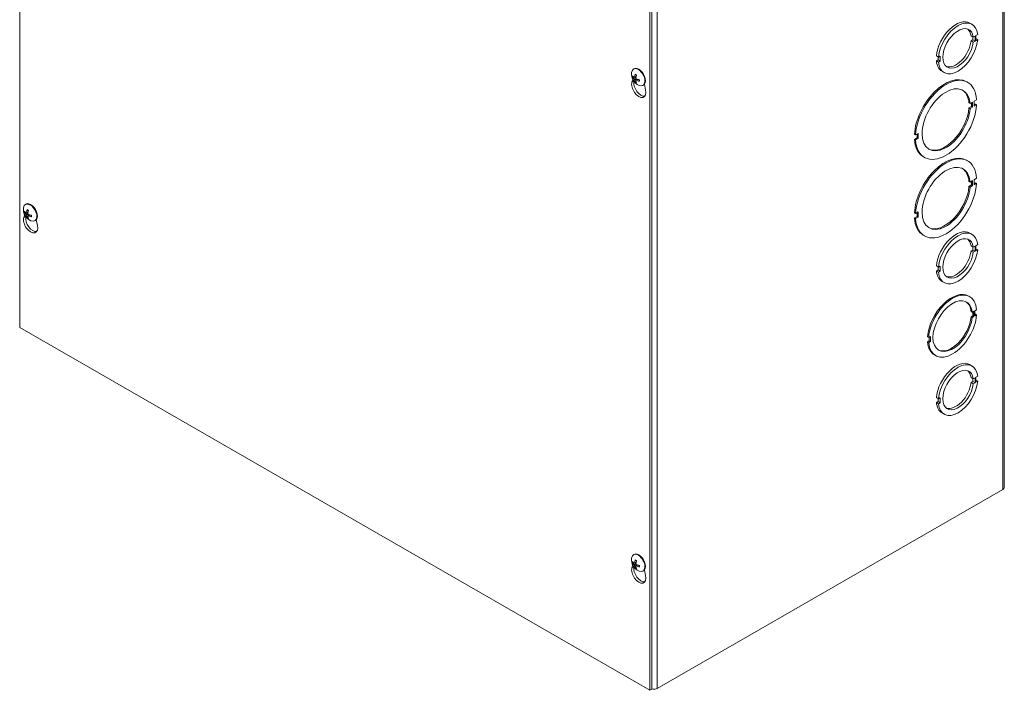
# Model space of a CAD drawing. Header units: inches. Extents: x 7 to 166, y 5 to 101.
# Tile 12 of 13: x 147 to 163, y 74 to 85. Entities that reach past the tile are written whole.
import ezdxf

# ---------------------------------------------------------------- set-up
doc = ezdxf.new("R2010")
doc.units = ezdxf.units.IN
doc.header["$LTSCALE"] = 10
doc.header["$MEASUREMENT"] = 0
doc.layers.add('Visible (ANSI)', color=7, linetype='Continuous', lineweight=5)
doc.layers.add('Visible Narrow (ANSI)', color=7, linetype='Continuous', lineweight=5)

msp = doc.modelspace()

# ---------------------------------------------------------------- linework, layer by layer
at = {"layer": 'Visible (ANSI)'}
for p, q in [((146.55523, 79.83502), (146.55523, 92.09823)), ((163.13251, 89.4048), (163.13251, 77.14159)), ((157.16183, 85.99029), (157.16183, 73.72709)), ((157.19866, 73.7483), (157.19866, 86.0115)), ((162.55174, 84.95957), (162.58857, 84.93836)), ((162.57296, 84.74296), (162.60979, 84.72175)), ((162.60243, 84.67462), (162.60243, 84.72599)), ((162.60979, 84.72175), (162.63926, 84.73872)), ((162.63926, 84.73872), (162.63926, 84.65341)), ((162.68404, 84.76451), (162.65458, 84.74755)), ((162.65458, 84.74755), (162.65458, 84.66224)), ((162.57296, 84.65765), (162.60243, 84.67462)), ((162.57296, 84.65765), (162.60979, 84.63644)), ((162.60243, 84.67462), (162.63926, 84.65341)), ((162.63926, 84.65341), (162.60979, 84.63644)), ((162.65458, 84.69617), (162.68404, 84.6792)), ((162.65458, 84.66224), (162.68404, 84.6792)), ((161.98841, 84.40622), (162.02524, 84.38501)), ((162.01787, 84.33803), (162.01787, 84.38926)), ((162.0547, 84.40198), (162.02524, 84.38501)), ((162.0547, 84.31682), (162.0547, 84.40198)), ((161.98841, 84.32106), (162.01787, 84.33803)), ((161.98841, 84.32106), (162.02524, 84.29985)), ((162.01787, 84.33803), (162.0547, 84.31682)), ((162.02524, 84.29985), (162.0547, 84.31682)), ((156.87936, 84.04505), (156.89229, 84.04862)), ((156.88942, 84.18627), (156.89784, 84.19112)), ((156.90531, 84.04094), (156.93281, 84.05307)), ((162.08389, 84.14714), (162.12072, 84.12594)), ((156.86277, 83.96559), (156.87644, 84.01243)), ((156.93165, 83.98034), (156.92212, 83.97098)), ((156.93146, 83.9957), (156.95584, 84.01345)), ((157.04911, 83.90896), (157.05753, 83.91381)), ((157.07229, 83.92624), (157.0926, 83.83324)), ((162.49755, 83.9721), (162.51597, 83.9615)), ((162.55552, 83.60454), (162.53711, 83.61515)), ((162.53711, 83.52999), (162.58072, 83.5551)), ((162.55552, 83.60454), (162.59913, 83.62965)), ((162.58072, 83.5551), (162.58071, 83.61905)), ((162.58072, 83.5551), (162.59913, 83.54449)), ((162.59913, 83.62965), (162.59913, 83.54449)), ((162.66637, 83.66838), (162.62276, 83.64327)), ((162.62276, 83.64327), (162.62277, 83.55811)), ((162.62277, 83.57932), (162.64796, 83.59382)), ((162.62277, 83.55811), (162.66637, 83.58322)), ((162.66637, 83.58322), (162.64796, 83.59382)), ((162.55553, 83.51938), (162.53711, 83.52999)), ((162.59913, 83.54449), (162.55553, 83.51938)), ((161.6378, 83.07601), (161.61939, 83.08662)), ((161.68141, 83.10112), (161.6378, 83.07601)), ((161.663, 83.02657), (161.663, 83.09052)), ((161.68141, 83.01596), (161.68141, 83.10112)), ((161.61939, 83.00146), (161.663, 83.02657)), ((161.63781, 82.99085), (161.61939, 83.00146)), ((161.63781, 82.99085), (161.68141, 83.01596)), ((161.68141, 83.01596), (161.663, 83.02657)), ((161.7698, 82.70834), (161.78821, 82.69773)), ((162.49755, 82.6504), (162.51597, 82.6398)), ((162.55552, 82.28284), (162.53711, 82.29344)), ((162.53711, 82.20829), (162.58072, 82.2334)), ((162.55552, 82.28284), (162.59913, 82.30795)), ((162.58072, 82.2334), (162.58071, 82.29735)), ((162.58072, 82.2334), (162.59913, 82.22279)), ((162.59913, 82.30795), (162.59913, 82.22279)), ((162.66637, 82.34668), (162.62276, 82.32157)), ((162.62276, 82.32157), (162.62277, 82.23641)), ((162.62277, 82.25762), (162.64796, 82.27212)), ((162.62277, 82.23641), (162.66637, 82.26152)), ((162.66637, 82.26152), (162.64796, 82.27212)), ((162.55553, 82.19768), (162.53711, 82.20829)), ((162.59913, 82.22279), (162.55553, 82.19768)), ((146.6511, 81.90665), (146.65952, 81.9115)), ((146.62445, 81.68597), (146.63812, 81.73281)), ((146.64104, 81.76543), (146.65398, 81.76901)), ((146.667, 81.76133), (146.69449, 81.77345)), ((146.69315, 81.71608), (146.71753, 81.73384)), ((161.6378, 81.75431), (161.61939, 81.76491)), ((161.68141, 81.77942), (161.6378, 81.75431)), ((161.663, 81.70487), (161.663, 81.76882)), ((161.68141, 81.69426), (161.68141, 81.77942)), ((146.69333, 81.70073), (146.6838, 81.69137)), ((146.81079, 81.62935), (146.81921, 81.6342)), ((146.83397, 81.64663), (146.85429, 81.55362)), ((161.61939, 81.67975), (161.663, 81.70487)), ((161.63781, 81.66915), (161.61939, 81.67975)), ((161.63781, 81.66915), (161.68141, 81.69426)), ((161.68141, 81.69426), (161.663, 81.70487)), ((162.55174, 81.42368), (162.58857, 81.40247)), ((161.7698, 81.38663), (161.78821, 81.37603)), ((162.57296, 81.20707), (162.60979, 81.18586)), ((162.57296, 81.12176), (162.60243, 81.13873)), ((162.57296, 81.12176), (162.60979, 81.10055)), ((162.60243, 81.13873), (162.60243, 81.1901)), ((162.60243, 81.13873), (162.63926, 81.11752)), ((162.60979, 81.18586), (162.63926, 81.20283)), ((162.63926, 81.11752), (162.60979, 81.10055)), ((162.63926, 81.20283), (162.63926, 81.11752)), ((162.68404, 81.22862), (162.65458, 81.21166)), ((162.65458, 81.21166), (162.65458, 81.12635)), ((162.65458, 81.16028), (162.68404, 81.14331)), ((162.65458, 81.12635), (162.68404, 81.14331)), ((161.98841, 80.87033), (162.02524, 80.84912)), ((161.98841, 80.78517), (162.01787, 80.80214)), ((161.98841, 80.78517), (162.02524, 80.76396)), ((162.01787, 80.80214), (162.01787, 80.85336)), ((162.01787, 80.80214), (162.0547, 80.78093)), ((162.0547, 80.86609), (162.02524, 80.84912)), ((162.02524, 80.76396), (162.0547, 80.78093)), ((162.0547, 80.78093), (162.0547, 80.86609)), ((162.08389, 80.61125), (162.12072, 80.59005)), ((162.53006, 80.36443), (162.54848, 80.35383)), ((162.59197, 80.08964), (162.57356, 80.10024)), ((162.59197, 80.08964), (162.62144, 80.10661)), ((162.60303, 80.03205), (162.60302, 80.096)), ((162.62144, 80.10661), (162.62144, 80.02145)), ((162.66601, 80.13228), (162.63654, 80.11531)), ((162.63654, 80.11531), (162.63655, 80.03015)), ((162.57356, 80.01508), (162.60303, 80.03205)), ((162.59198, 80.00448), (162.57356, 80.01508)), ((162.62144, 80.02145), (162.59198, 80.00448)), ((162.60303, 80.03205), (162.62144, 80.02145)), ((162.63655, 80.05136), (162.6476, 80.05772)), ((162.63655, 80.03015), (162.66601, 80.04712)), ((162.66601, 80.04712), (162.6476, 80.05772)), ((157.16183, 73.72709), (146.55523, 79.83502)), ((161.85914, 79.66758), (161.84072, 79.67818)), ((161.84072, 79.59303), (161.87019, 79.60999)), ((161.85914, 79.58242), (161.84072, 79.59303)), ((161.8886, 79.68455), (161.85914, 79.66758)), ((161.85914, 79.58242), (161.8886, 79.59939)), ((161.87019, 79.60999), (161.87018, 79.67394)), ((161.8886, 79.59939), (161.87019, 79.60999)), ((161.8886, 79.59939), (161.8886, 79.68455)), ((161.95825, 79.37147), (161.97667, 79.36087)), ((162.55174, 79.20949), (162.58857, 79.18828)), ((162.57296, 78.99288), (162.60979, 78.97167)), ((162.57296, 78.90757), (162.60243, 78.92454)), ((162.60243, 78.92454), (162.60243, 78.97591)), ((162.60243, 78.92454), (162.63926, 78.90333)), ((162.60979, 78.97167), (162.63926, 78.98864)), ((162.63926, 78.98864), (162.63926, 78.90333)), ((162.68404, 79.01443), (162.65458, 78.99746)), ((162.65458, 78.99746), (162.65458, 78.91216)), ((162.65458, 78.94609), (162.68404, 78.92912)), ((162.65458, 78.91216), (162.68404, 78.92912)), ((162.57296, 78.90757), (162.60979, 78.88636)), ((162.63926, 78.90333), (162.60979, 78.88636)), ((161.98841, 78.65614), (162.02524, 78.63493)), ((161.98841, 78.57098), (162.01787, 78.58795)), ((162.01787, 78.58795), (162.01787, 78.63917)), ((162.01787, 78.58795), (162.0547, 78.56674)), ((162.0547, 78.6519), (162.02524, 78.63493)), ((162.0547, 78.56674), (162.0547, 78.6519)), ((161.98841, 78.57098), (162.02524, 78.54977)), ((162.02524, 78.54977), (162.0547, 78.56674)), ((162.08389, 78.39706), (162.12072, 78.37585)), ((163.10963, 77.10978), (157.29073, 73.7589)), ((156.88942, 76.0108), (156.89784, 76.01565)), ((156.86277, 75.79012), (156.87644, 75.83696)), ((156.87936, 75.86958), (156.89229, 75.87315)), ((156.90531, 75.86547), (156.93281, 75.8776)), ((156.93165, 75.80487), (156.92212, 75.79551)), ((156.93146, 75.82023), (156.95584, 75.83798)), ((157.04911, 75.73349), (157.05753, 75.73834)), ((157.07229, 75.75077), (157.0926, 75.65777)), ((157.19866, 73.7483), (157.16183, 73.72709))]:
    msp.add_line(p, q, dxfattribs=at)
for centre in [(157.06725, 84.10405), (146.82894, 81.82443), (157.06725, 75.92857)]:
    msp.add_arc(centre, 0.21167, 173.29035, 246.581634, dxfattribs=at)
for centre, major_axis, ratio, start_param, end_param in [((162.31782, 84.55336), (0.23392, 0.40621), 0.57809312, 0, 2.24297835), ((162.35464, 84.53215), (0.23392, 0.40621), 0.57809312, 5.60745016, 8.52616366), ((162.35464, 84.53215), (-0.18194, -0.31594), 0.57809312, 2.49793847, 8.49391967), ((162.31782, 84.55336), (0.18194, 0.31594), 0.57809312, 5.63953113, 6.18219323), ((162.35464, 84.53215), (-0.23392, -0.40621), 0.57809312, 5.60725304, 8.52596654), ((162.31782, 84.55336), (-0.18194, -0.31594), 0.57809312, 0.10099207, 2.21073436), ((162.31782, 84.55336), (-0.23392, -0.40621), 0.57809312, 5.60725304, 6.28318531), ((156.96927, 84.04762), (-0.07985, 0.13865), 0.57809312, 2.48096633, 6.94381163), ((157.06694, 84.10083), (-0.21064, 0.02045), 0.53920512, 0.42867934, 0.71326732), ((157.06694, 84.10707), (-0.21052, -0.02169), 0.60768471, 0.31386658, 0.59845455), ((156.97769, 84.05247), (-0.07985, 0.13865), 0.57809312, 3.14159265, 6.28318531), ((157.06972, 84.10244), (-0.11544, -0.17738), 0.64213312, 5.11840587, 5.40299385), ((157.06432, 84.10555), (0.0966, 0.1883), 0.5092008, 1.91711619, 2.20170416), ((162.13367, 83.34022), (0.36388, 0.63188), 0.57809312, 0, 2.28282061), ((162.15209, 83.32962), (0.36388, 0.63188), 0.57809312, 5.56739216, 8.56600591), ((156.97769, 83.86102), (0.08442, -0.1466), 0.57809312, 3.64765025, 7.35179145), ((157.01451, 83.88223), (0.08442, -0.1466), 0.57809312, 3.72449703, 6.06415261), ((157.06972, 84.10227), (-0.12387, -0.1716), 0.60996907, 5.68310345, 5.96769143), ((157.06432, 84.10538), (0.08738, 0.19275), 0.54136485, 2.42614341, 2.71073138), ((157.06709, 84.10075), (-0.21138, 0.01028), 0.50691644, 0.93790305, 1.22249102), ((157.06709, 84.10699), (0.21132, 0.01153), 0.63997339, 4.01992322, 4.30451119), ((162.15209, 83.32962), (-0.2859, -0.49648), 0.57809312, 2.44534484, 8.54646059), ((162.13367, 83.34022), (0.2859, 0.49648), 0.57809312, 5.58693749, 6.25110056), ((162.15209, 83.32962), (-0.36388, -0.63188), 0.57809312, 5.56739216, 8.56600591), ((162.13367, 83.34022), (-0.2859, -0.49648), 0.57809312, 0.03208475, 2.26327528), ((162.13367, 83.34022), (-0.36388, -0.63188), 0.57809312, 5.56739216, 6.28318531), ((162.13367, 82.01852), (0.36388, 0.63188), 0.57809312, 0, 2.28282061), ((162.15209, 82.00791), (0.36388, 0.63188), 0.57809312, 5.56739216, 8.56600591), ((162.15209, 82.00791), (-0.2859, -0.49648), 0.57809312, 2.44534484, 8.54646059), ((162.13367, 82.01852), (0.2859, 0.49648), 0.57809312, 5.58693749, 6.25110056), ((162.15209, 82.00791), (-0.36388, -0.63188), 0.57809312, 5.56739216, 8.56600591), ((162.13367, 82.01852), (-0.2859, -0.49648), 0.57809312, 0.03208475, 2.26327528), ((146.73095, 81.768), (-0.07985, 0.13865), 0.57809312, 2.48096633, 6.94381163), ((146.73937, 81.77285), (-0.07985, 0.13865), 0.57809312, 3.14159264, 6.28318531), ((146.82863, 81.82122), (-0.21064, 0.02045), 0.53920512, 0.42867934, 0.71326732), ((146.82863, 81.82746), (-0.21052, -0.02169), 0.60768471, 0.31386658, 0.59845455), ((146.8314, 81.82283), (-0.11544, -0.17738), 0.64213312, 5.11840587, 5.40299385), ((146.826, 81.82593), (0.0966, 0.1883), 0.5092008, 1.91711619, 2.20170416), ((146.82878, 81.82113), (-0.21138, 0.01028), 0.50691644, 0.93790305, 1.22249102), ((146.73937, 81.58141), (0.08442, -0.1466), 0.57809312, 3.64765025, 7.35179145), ((146.7762, 81.60262), (0.08442, -0.1466), 0.57809312, 3.72449703, 6.06415261), ((146.8314, 81.82265), (-0.12387, -0.1716), 0.60996907, 5.68310345, 5.96769143), ((146.826, 81.82576), (0.08738, 0.19275), 0.54136485, 2.42614341, 2.71073138), ((146.82878, 81.82737), (0.21132, 0.01153), 0.63997339, 4.01992322, 4.30451119), ((162.13367, 82.01852), (-0.36388, -0.63188), 0.57809312, 5.56739216, 6.28318531), ((162.31782, 81.01746), (0.23392, 0.40621), 0.57809312, 0, 2.24297835), ((162.35464, 80.99626), (0.23392, 0.40621), 0.57809312, 5.60745016, 8.52616366), ((162.35464, 80.99626), (-0.18194, -0.31594), 0.57809312, 2.49793847, 8.49391967), ((162.31782, 81.01746), (0.18194, 0.31594), 0.57809312, 5.63953113, 6.18219323), ((162.35464, 80.99626), (-0.23392, -0.40621), 0.57809312, 5.60725304, 8.52596654), ((162.31782, 81.01746), (-0.18194, -0.31594), 0.57809312, 0.10099207, 2.21073436), ((162.31782, 81.01746), (-0.23392, -0.40621), 0.57809312, 5.60725304, 6.28318531), ((162.24416, 79.86795), (0.2859, 0.49648), 0.57809312, 0, 2.26327922), ((162.26257, 79.85735), (0.2859, 0.49648), 0.57809312, 5.58694143, 8.54646453), ((162.26257, 79.85735), (-0.23392, -0.40621), 0.57809312, 2.46565501, 8.52615829), ((162.24416, 79.86795), (0.23392, 0.40621), 0.57809312, 5.60724767, 6.24396729), ((162.26257, 79.85735), (-0.2859, -0.49648), 0.57809312, 5.58694143, 8.54646453), ((162.24416, 79.86795), (-0.23392, -0.40621), 0.57809312, 0.03921802, 2.24297298), ((162.24416, 79.86795), (-0.2859, -0.49648), 0.57809312, 5.58694143, 6.28318531), ((162.31782, 78.80327), (0.23392, 0.40621), 0.57809312, 0, 2.24297835), ((162.35464, 78.78207), (0.23392, 0.40621), 0.57809312, 5.60745016, 8.52616366), ((162.35464, 78.78207), (-0.18194, -0.31594), 0.57809312, 2.49793847, 8.49391967), ((162.31782, 78.80327), (0.18194, 0.31594), 0.57809312, 5.63953113, 6.18219323), ((162.35464, 78.78207), (-0.23392, -0.40621), 0.57809312, 5.60725304, 8.52596654), ((162.31782, 78.80327), (-0.18194, -0.31594), 0.57809312, 0.10099207, 2.21073436), ((162.31782, 78.80327), (-0.23392, -0.40621), 0.57809312, 5.60725304, 6.28318531), ((163.05439, 77.14159), (0.07812, 0), 0.5758617, 5.49778714, 6.28318531), ((156.96927, 75.87215), (-0.07985, 0.13865), 0.57809312, 2.48096633, 6.94381163), ((156.97769, 75.877), (-0.07985, 0.13865), 0.57809312, 3.14159265, 6.28318531), ((157.06972, 75.92697), (-0.11544, -0.17738), 0.64213312, 5.11840587, 5.40299385), ((156.97769, 75.68555), (0.08442, -0.1466), 0.57809312, 3.64765025, 7.35179145), ((157.06694, 75.92536), (-0.21064, 0.02045), 0.53920512, 0.42867934, 0.71326732), ((157.06694, 75.9316), (-0.21052, -0.02169), 0.60768471, 0.31386658, 0.59845455), ((157.01451, 75.70676), (0.08442, -0.1466), 0.57809312, 3.72449703, 6.06415261), ((157.06972, 75.9268), (-0.12387, -0.1716), 0.60996907, 5.68310345, 5.96769143), ((157.06432, 75.93008), (0.0966, 0.1883), 0.5092008, 1.91711619, 2.20170416), ((157.06432, 75.92991), (0.08738, 0.19275), 0.54136485, 2.42614341, 2.71073138), ((157.06709, 75.92527), (-0.21138, 0.01028), 0.50691644, 0.93790305, 1.22249102), ((157.06709, 75.93152), (0.21132, 0.01153), 0.63997339, 4.01992322, 4.30451119), ((157.23549, 73.79071), (-0.07813, 0), 0.5758617, 1.07991365, 2.35619449)]:
    msp.add_ellipse(centre, major_axis=major_axis, ratio=ratio, start_param=start_param, end_param=end_param, dxfattribs=at)
for points, knots in [([(156.87936, 84.04505), (156.87868, 84.04486), (156.8779, 84.04473), (156.87637, 84.04462), (156.87538, 84.04468), (156.87381, 84.04497), (156.87295, 84.04526), (156.87174, 84.04592), (156.87117, 84.0464), (156.87082, 84.04689), (156.8708, 84.04692), (156.87078, 84.04695)], [0.0712949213, 0.0712949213, 0.0712949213, 0.0712949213, 0.0775604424, 0.0775604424, 0.0853000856, 0.0853000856, 0.0931299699, 0.0931299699, 0.1009657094, 0.1009657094, 0.101461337, 0.101461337, 0.101461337, 0.101461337]), ([(156.92121, 84.09443), (156.92104, 84.09449), (156.92088, 84.09457), (156.92026, 84.09492), (156.91981, 84.09541), (156.91928, 84.09647), (156.91911, 84.09723), (156.91907, 84.09865), (156.91921, 84.09956), (156.91945, 84.10039), (156.91947, 84.10044), (156.91948, 84.10049)], [0.075184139, 0.075184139, 0.075184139, 0.075184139, 0.0775604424, 0.0775604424, 0.0853000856, 0.0853000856, 0.0931299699, 0.0931299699, 0.1009657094, 0.1009657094, 0.101461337, 0.101461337, 0.101461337, 0.101461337]), ([(156.92121, 84.09443), (156.92253, 84.09398), (156.92386, 84.09345), (156.92657, 84.09226), (156.92794, 84.0916), (156.9307, 84.09013), (156.93209, 84.08933), (156.93488, 84.0876), (156.93628, 84.08667), (156.9385, 84.08509), (156.93933, 84.08448), (156.94015, 84.08385)], [6.088051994, 6.088051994, 6.088051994, 6.088051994, 6.165923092, 6.165923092, 6.24379419, 6.24379419, 6.321665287, 6.321665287, 6.399536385, 6.399536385, 6.445288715, 6.445288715, 6.445288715, 6.445288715]), ([(156.90838, 84.04659), (156.90828, 84.0454), (156.908, 84.04424), (156.9071, 84.04236), (156.90649, 84.04165), (156.90515, 84.04078), (156.90433, 84.04057), (156.90258, 84.04075), (156.90166, 84.04113), (156.90069, 84.04179), (156.90056, 84.04188), (156.90043, 84.04198)], [0, 0, 0, 0, 0.0125584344, 0.0125584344, 0.0251168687, 0.0251168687, 0.0376591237, 0.0376591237, 0.0502013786, 0.0502013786, 0.052067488, 0.052067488, 0.052067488, 0.052067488]), ([(156.90043, 84.01709), (156.90127, 84.01648), (156.9022, 84.01562), (156.90397, 84.01357), (156.90482, 84.01238), (156.90622, 84.01002), (156.90687, 84.0087), (156.90784, 84.00612), (156.90817, 84.00486), (156.90835, 84.00363), (156.90837, 84.00348), (156.90838, 84.00332)], [0, 0, 0, 0, 0.0125584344, 0.0125584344, 0.0251168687, 0.0251168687, 0.0376591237, 0.0376591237, 0.0502013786, 0.0502013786, 0.0520674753, 0.0520674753, 0.0520674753, 0.0520674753]), ([(156.91948, 83.96259), (156.91947, 83.96262), (156.91945, 83.96265), (156.91921, 83.9632), (156.91907, 83.96394), (156.91911, 83.96532), (156.91928, 83.96621), (156.91981, 83.96772), (156.92026, 83.9686), (156.92111, 83.96987), (156.92162, 83.97049), (156.92212, 83.97098)], [0.0228816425, 0.0228816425, 0.0228816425, 0.0228816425, 0.02337727, 0.02337727, 0.0312130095, 0.0312130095, 0.0390428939, 0.0390428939, 0.0467825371, 0.0467825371, 0.0530480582, 0.0530480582, 0.0530480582, 0.0530480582]), ([(156.92991, 83.99092), (156.92977, 83.99197), (156.92984, 83.99301), (156.93043, 83.99471), (156.93097, 83.99538), (156.93229, 83.99624), (156.93317, 83.99648), (156.93517, 83.99646), (156.9363, 83.99619), (156.93753, 83.99568), (156.9377, 83.99561), (156.93786, 83.99553)], [0, 0, 0, 0, 0.0125556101, 0.0125556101, 0.0251112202, 0.0251112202, 0.0376562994, 0.0376562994, 0.0502013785, 0.0502013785, 0.0520674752, 0.0520674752, 0.0520674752, 0.0520674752]), ([(156.93786, 84.02043), (156.93678, 84.02089), (156.93563, 84.02162), (156.93357, 84.0235), (156.93264, 84.02465), (156.93122, 84.027), (156.93063, 84.02836), (156.92991, 84.03109), (156.92979, 84.03246), (156.92988, 84.03384), (156.92989, 84.03402), (156.92991, 84.03419)], [0, 0, 0, 0, 0.0125584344, 0.0125584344, 0.0251168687, 0.0251168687, 0.0376591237, 0.0376591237, 0.0502013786, 0.0502013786, 0.0520674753, 0.0520674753, 0.0520674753, 0.0520674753]), ([(156.99005, 83.97827), (156.99, 83.97828), (156.98995, 83.97829), (156.98911, 83.97849), (156.98825, 83.97883), (156.98704, 83.97956), (156.98647, 83.98009), (156.98582, 83.98108), (156.98562, 83.98171), (156.98563, 83.98242), (156.98564, 83.98259), (156.98568, 83.98276)], [0.0228816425, 0.0228816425, 0.0228816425, 0.0228816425, 0.02337727, 0.02337727, 0.0312130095, 0.0312130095, 0.0390428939, 0.0390428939, 0.0467825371, 0.0467825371, 0.0491044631, 0.0491044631, 0.0491044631, 0.0491044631]), ([(156.98595, 84.00452), (156.98609, 84.00349), (156.98621, 84.00247), (156.98647, 83.99974), (156.98657, 83.99806), (156.98668, 83.99477), (156.98668, 83.99316), (156.98657, 83.99003), (156.98646, 83.98851), (156.98615, 83.98556), (156.98593, 83.98413), (156.98567, 83.98276)], [1.408451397, 1.408451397, 1.408451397, 1.408451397, 1.454449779, 1.454449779, 1.532317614, 1.532317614, 1.610185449, 1.610185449, 1.688053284, 1.688053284, 1.76592112, 1.76592112, 1.76592112, 1.76592112]), ([(146.64104, 81.76543), (146.64036, 81.76524), (146.63958, 81.76511), (146.63805, 81.76501), (146.63706, 81.76506), (146.63549, 81.76535), (146.63464, 81.76565), (146.63343, 81.7663), (146.63285, 81.76679), (146.6325, 81.76727), (146.63248, 81.7673), (146.63246, 81.76733)], [0.0712949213, 0.0712949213, 0.0712949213, 0.0712949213, 0.0775604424, 0.0775604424, 0.0853000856, 0.0853000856, 0.0931299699, 0.0931299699, 0.1009657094, 0.1009657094, 0.101461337, 0.101461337, 0.101461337, 0.101461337]), ([(146.67006, 81.76698), (146.66996, 81.76578), (146.66968, 81.76462), (146.66879, 81.76275), (146.66818, 81.76203), (146.66683, 81.76117), (146.66601, 81.76096), (146.66427, 81.76113), (146.66334, 81.76151), (146.66237, 81.76217), (146.66224, 81.76227), (146.66212, 81.76236)], [0, 0, 0, 0, 0.0125584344, 0.0125584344, 0.0251168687, 0.0251168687, 0.0376591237, 0.0376591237, 0.0502013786, 0.0502013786, 0.052067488, 0.052067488, 0.052067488, 0.052067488]), ([(146.66212, 81.73747), (146.66296, 81.73686), (146.66388, 81.73601), (146.66566, 81.73396), (146.6665, 81.73276), (146.6679, 81.7304), (146.66855, 81.72908), (146.66953, 81.7265), (146.66985, 81.72524), (146.67003, 81.72402), (146.67005, 81.72386), (146.67006, 81.7237)], [0, 0, 0, 0, 0.0125584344, 0.0125584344, 0.0251168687, 0.0251168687, 0.0376591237, 0.0376591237, 0.0502013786, 0.0502013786, 0.0520674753, 0.0520674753, 0.0520674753, 0.0520674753]), ([(146.6829, 81.81482), (146.68272, 81.81488), (146.68256, 81.81495), (146.68194, 81.8153), (146.68149, 81.81579), (146.68096, 81.81685), (146.68079, 81.81761), (146.68076, 81.81903), (146.68089, 81.81994), (146.68114, 81.82077), (146.68115, 81.82082), (146.68117, 81.82087)], [0.075184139, 0.075184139, 0.075184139, 0.075184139, 0.0775604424, 0.0775604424, 0.0853000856, 0.0853000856, 0.0931299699, 0.0931299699, 0.1009657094, 0.1009657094, 0.101461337, 0.101461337, 0.101461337, 0.101461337]), ([(146.68289, 81.81481), (146.68421, 81.81436), (146.68555, 81.81383), (146.68825, 81.81264), (146.68962, 81.81198), (146.69238, 81.81052), (146.69377, 81.80972), (146.69656, 81.80798), (146.69796, 81.80705), (146.70019, 81.80547), (146.70101, 81.80486), (146.70183, 81.80424)], [6.088051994, 6.088051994, 6.088051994, 6.088051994, 6.165923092, 6.165923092, 6.24379419, 6.24379419, 6.321665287, 6.321665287, 6.399536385, 6.399536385, 6.445288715, 6.445288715, 6.445288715, 6.445288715]), ([(146.69954, 81.74081), (146.69846, 81.74128), (146.69732, 81.74201), (146.69525, 81.74389), (146.69433, 81.74504), (146.69291, 81.74739), (146.69232, 81.74874), (146.6916, 81.75147), (146.69147, 81.75284), (146.69156, 81.75422), (146.69158, 81.7544), (146.6916, 81.75458)], [0, 0, 0, 0, 0.0125584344, 0.0125584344, 0.0251168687, 0.0251168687, 0.0376591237, 0.0376591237, 0.0502013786, 0.0502013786, 0.0520674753, 0.0520674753, 0.0520674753, 0.0520674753]), ([(146.68117, 81.68297), (146.68115, 81.683), (146.68114, 81.68303), (146.68089, 81.68359), (146.68076, 81.68433), (146.68079, 81.68571), (146.68096, 81.68659), (146.68149, 81.6881), (146.68194, 81.68899), (146.6828, 81.69026), (146.6833, 81.69087), (146.6838, 81.69137)], [0.0228816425, 0.0228816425, 0.0228816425, 0.0228816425, 0.02337727, 0.02337727, 0.0312130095, 0.0312130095, 0.0390428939, 0.0390428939, 0.0467825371, 0.0467825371, 0.0530480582, 0.0530480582, 0.0530480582, 0.0530480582]), ([(146.6916, 81.7113), (146.69146, 81.71236), (146.69152, 81.71339), (146.69212, 81.7151), (146.69265, 81.71577), (146.69397, 81.71662), (146.69485, 81.71687), (146.69686, 81.71684), (146.69798, 81.71657), (146.69922, 81.71606), (146.69938, 81.71599), (146.69954, 81.71592)], [0, 0, 0, 0, 0.0125556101, 0.0125556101, 0.0251112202, 0.0251112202, 0.0376562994, 0.0376562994, 0.0502013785, 0.0502013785, 0.0520674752, 0.0520674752, 0.0520674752, 0.0520674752]), ([(146.75173, 81.69865), (146.75168, 81.69866), (146.75163, 81.69867), (146.75079, 81.69887), (146.74994, 81.69921), (146.74872, 81.69995), (146.74815, 81.70048), (146.7475, 81.70146), (146.7473, 81.70209), (146.74731, 81.7028), (146.74733, 81.70297), (146.74736, 81.70315)], [0.0228816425, 0.0228816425, 0.0228816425, 0.0228816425, 0.02337727, 0.02337727, 0.0312130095, 0.0312130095, 0.0390428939, 0.0390428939, 0.0467825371, 0.0467825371, 0.0491044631, 0.0491044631, 0.0491044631, 0.0491044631]), ([(146.74764, 81.72491), (146.74777, 81.72387), (146.74789, 81.72285), (146.74815, 81.72012), (146.74826, 81.71844), (146.74837, 81.71515), (146.74836, 81.71354), (146.74826, 81.71041), (146.74815, 81.70889), (146.74783, 81.70594), (146.74762, 81.70452), (146.74736, 81.70315)], [1.408451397, 1.408451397, 1.408451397, 1.408451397, 1.454449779, 1.454449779, 1.532317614, 1.532317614, 1.610185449, 1.610185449, 1.688053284, 1.688053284, 1.76592112, 1.76592112, 1.76592112, 1.76592112]), ([(156.92121, 75.91896), (156.92104, 75.91902), (156.92088, 75.91909), (156.92026, 75.91945), (156.91981, 75.91994), (156.91928, 75.921), (156.91911, 75.92176), (156.91907, 75.92318), (156.91921, 75.92409), (156.91945, 75.92492), (156.91947, 75.92497), (156.91948, 75.92502)], [0.075184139, 0.075184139, 0.075184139, 0.075184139, 0.0775604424, 0.0775604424, 0.0853000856, 0.0853000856, 0.0931299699, 0.0931299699, 0.1009657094, 0.1009657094, 0.101461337, 0.101461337, 0.101461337, 0.101461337]), ([(156.87936, 75.86958), (156.87868, 75.86939), (156.8779, 75.86926), (156.87637, 75.86915), (156.87538, 75.86921), (156.87381, 75.8695), (156.87295, 75.86979), (156.87174, 75.87045), (156.87117, 75.87093), (156.87082, 75.87142), (156.8708, 75.87145), (156.87078, 75.87148)], [0.0712949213, 0.0712949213, 0.0712949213, 0.0712949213, 0.0775604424, 0.0775604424, 0.0853000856, 0.0853000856, 0.0931299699, 0.0931299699, 0.1009657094, 0.1009657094, 0.101461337, 0.101461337, 0.101461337, 0.101461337]), ([(156.90838, 75.87112), (156.90828, 75.86993), (156.908, 75.86877), (156.9071, 75.86689), (156.90649, 75.86618), (156.90515, 75.86531), (156.90433, 75.8651), (156.90258, 75.86527), (156.90166, 75.86566), (156.90069, 75.86632), (156.90056, 75.86641), (156.90043, 75.86651)], [0, 0, 0, 0, 0.0125584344, 0.0125584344, 0.0251168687, 0.0251168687, 0.0376591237, 0.0376591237, 0.0502013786, 0.0502013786, 0.052067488, 0.052067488, 0.052067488, 0.052067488]), ([(156.90043, 75.84161), (156.90127, 75.84101), (156.9022, 75.84015), (156.90397, 75.8381), (156.90482, 75.83691), (156.90622, 75.83455), (156.90687, 75.83323), (156.90784, 75.83065), (156.90817, 75.82939), (156.90835, 75.82816), (156.90837, 75.828), (156.90838, 75.82785)], [0, 0, 0, 0, 0.0125584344, 0.0125584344, 0.0251168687, 0.0251168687, 0.0376591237, 0.0376591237, 0.0502013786, 0.0502013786, 0.0520674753, 0.0520674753, 0.0520674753, 0.0520674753]), ([(156.91948, 75.78711), (156.91947, 75.78715), (156.91945, 75.78718), (156.91921, 75.78773), (156.91907, 75.78847), (156.91911, 75.78985), (156.91928, 75.79074), (156.91981, 75.79225), (156.92026, 75.79313), (156.92111, 75.7944), (156.92162, 75.79502), (156.92212, 75.79551)], [0.0228816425, 0.0228816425, 0.0228816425, 0.0228816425, 0.02337727, 0.02337727, 0.0312130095, 0.0312130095, 0.0390428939, 0.0390428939, 0.0467825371, 0.0467825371, 0.0530480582, 0.0530480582, 0.0530480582, 0.0530480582]), ([(156.92121, 75.91896), (156.92253, 75.9185), (156.92386, 75.91798), (156.92657, 75.91679), (156.92794, 75.91612), (156.9307, 75.91466), (156.93209, 75.91386), (156.93488, 75.91213), (156.93628, 75.9112), (156.9385, 75.90962), (156.93933, 75.90901), (156.94015, 75.90838)], [6.088051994, 6.088051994, 6.088051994, 6.088051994, 6.165923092, 6.165923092, 6.24379419, 6.24379419, 6.321665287, 6.321665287, 6.399536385, 6.399536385, 6.445288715, 6.445288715, 6.445288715, 6.445288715]), ([(156.92991, 75.81545), (156.92977, 75.8165), (156.92984, 75.81754), (156.93043, 75.81924), (156.93097, 75.81991), (156.93229, 75.82077), (156.93317, 75.82101), (156.93517, 75.82099), (156.9363, 75.82072), (156.93753, 75.82021), (156.9377, 75.82014), (156.93786, 75.82006)], [0, 0, 0, 0, 0.0125556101, 0.0125556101, 0.0251112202, 0.0251112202, 0.0376562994, 0.0376562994, 0.0502013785, 0.0502013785, 0.0520674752, 0.0520674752, 0.0520674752, 0.0520674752]), ([(156.93786, 75.84496), (156.93678, 75.84542), (156.93563, 75.84615), (156.93357, 75.84803), (156.93264, 75.84918), (156.93122, 75.85153), (156.93063, 75.85289), (156.92991, 75.85562), (156.92979, 75.85699), (156.92988, 75.85837), (156.92989, 75.85855), (156.92991, 75.85872)], [0, 0, 0, 0, 0.0125584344, 0.0125584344, 0.0251168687, 0.0251168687, 0.0376591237, 0.0376591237, 0.0502013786, 0.0502013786, 0.0520674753, 0.0520674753, 0.0520674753, 0.0520674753]), ([(156.99005, 75.8028), (156.99, 75.80281), (156.98995, 75.80282), (156.98911, 75.80302), (156.98825, 75.80336), (156.98704, 75.80409), (156.98647, 75.80462), (156.98582, 75.80561), (156.98562, 75.80624), (156.98563, 75.80694), (156.98564, 75.80712), (156.98568, 75.80729)], [0.0228816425, 0.0228816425, 0.0228816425, 0.0228816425, 0.02337727, 0.02337727, 0.0312130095, 0.0312130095, 0.0390428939, 0.0390428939, 0.0467825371, 0.0467825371, 0.0491044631, 0.0491044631, 0.0491044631, 0.0491044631]), ([(156.98595, 75.82905), (156.98609, 75.82802), (156.98621, 75.82699), (156.98647, 75.82427), (156.98657, 75.82259), (156.98668, 75.8193), (156.98668, 75.81769), (156.98657, 75.81456), (156.98646, 75.81303), (156.98615, 75.81009), (156.98593, 75.80866), (156.98567, 75.80729)], [1.408451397, 1.408451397, 1.408451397, 1.408451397, 1.454449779, 1.454449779, 1.532317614, 1.532317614, 1.610185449, 1.610185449, 1.688053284, 1.688053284, 1.76592112, 1.76592112, 1.76592112, 1.76592112])]:
    msp.add_open_spline(points, degree=3, knots=knots, dxfattribs=at)
at = {"layer": 'Visible Narrow (ANSI)'}
for p, q in [((163.10963, 77.10978), (163.10963, 89.37299)), ((157.29073, 86.02211), (157.29073, 73.7589)), ((156.90838, 84.04659), (156.93398, 84.05903)), ((156.86277, 83.96559), (156.89344, 83.98325)), ((156.90043, 84.01709), (156.93031, 84.03741)), ((156.90838, 84.00332), (156.94112, 84.01906)), ((156.93786, 83.99553), (156.96157, 84.01151)), ((146.66212, 81.73747), (146.692, 81.75779)), ((146.67006, 81.76698), (146.69567, 81.77942)), ((146.67006, 81.7237), (146.70281, 81.73944)), ((146.69954, 81.71592), (146.72325, 81.73189)), ((146.62445, 81.68597), (146.65512, 81.70364)), ((156.86277, 75.79012), (156.89344, 75.80778)), ((156.90043, 75.84161), (156.93031, 75.86193)), ((156.90838, 75.87112), (156.93398, 75.88356)), ((156.90838, 75.82785), (156.94112, 75.84358)), ((156.93786, 75.82006), (156.96157, 75.83604))]:
    msp.add_line(p, q, dxfattribs=at)
for centre, major_axis, start_param, end_param in [((156.93041, 84.02524), (0.04279, -0.0743), 3.74769815, 4.1101509), ((156.93267, 84.02655), (-0.03836, 0.0666), 0.71399523, 0.98273579), ((156.93041, 84.02524), (-0.04279, 0.0743), 5.31849448, 5.68094723), ((156.93041, 84.02524), (0.04279, -0.0743), 5.31849448, 5.68094723), ((156.93267, 84.02655), (-0.03836, 0.0666), 2.16272428, 2.4312214), ((156.93041, 84.02524), (-0.04279, 0.0743), 3.74769815, 4.1101509), ((146.69209, 81.74563), (0.04279, -0.0743), 3.74769815, 4.1101509), ((146.69436, 81.74693), (-0.03836, 0.0666), 0.71399523, 0.98273579), ((146.69209, 81.74563), (-0.04279, 0.0743), 5.31849448, 5.68094723), ((146.69209, 81.74563), (0.04279, -0.0743), 5.31849448, 5.68094723), ((146.69436, 81.74693), (-0.03836, 0.0666), 2.16272428, 2.4312214), ((146.69209, 81.74563), (-0.04279, 0.0743), 3.74769815, 4.1101509), ((156.93041, 75.84977), (-0.04279, 0.0743), 5.31849448, 5.68094723), ((156.93041, 75.84977), (0.04279, -0.0743), 3.74769815, 4.1101509), ((156.93267, 75.85107), (-0.03836, 0.0666), 0.71399523, 0.98273579), ((156.93041, 75.84977), (0.04279, -0.0743), 5.31849448, 5.68094723), ((156.93267, 75.85107), (-0.03836, 0.0666), 2.16272428, 2.4312214), ((156.93041, 75.84977), (-0.04279, 0.0743), 3.74769815, 4.1101509)]:
    msp.add_ellipse(centre, major_axis=major_axis, ratio=0.57809312, start_param=start_param, end_param=end_param, dxfattribs=at)

doc.saveas('drawing.dxf')
